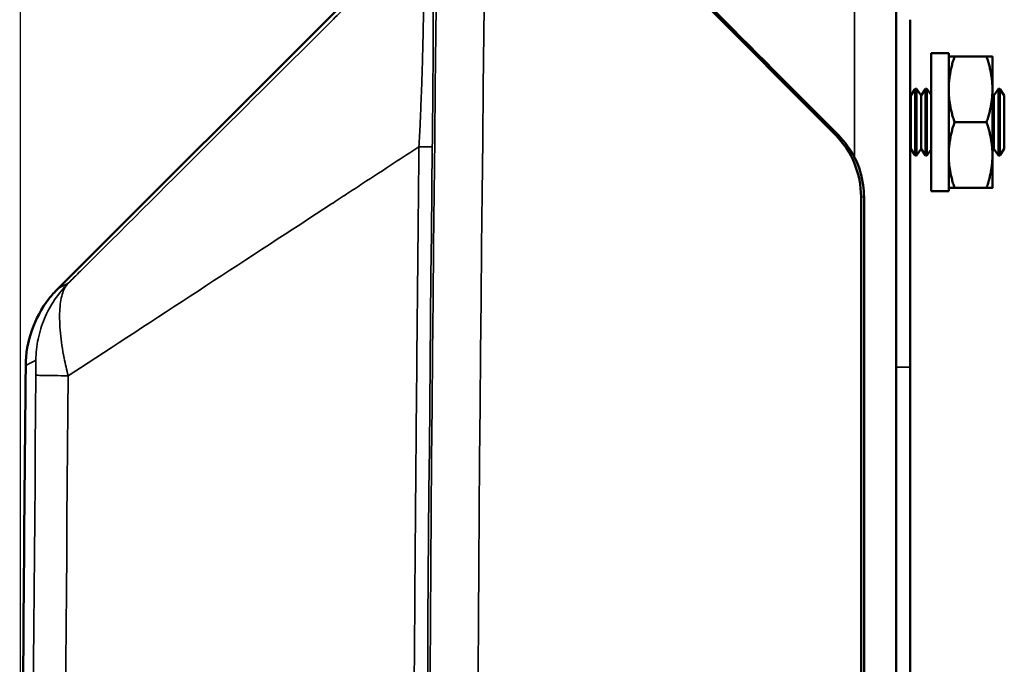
# Model space of a CAD drawing. Header units: inches. Extents: x 0.2 to 50.9, y 0.9 to 32.1.
# Tile 30 of 95: x 21.6 to 24.4, y 25.4 to 27.2. Entities that reach past the tile are written whole.
import ezdxf

# ---------------------------------------------------------------- set-up
doc = ezdxf.new("R2010")
doc.units = ezdxf.units.IN
doc.header["$LTSCALE"] = 1.5
doc.header["$MEASUREMENT"] = 0
for name, color, linetype, lineweight in [('Dimension (ANSI)', 7, 'Continuous', 25), ('Visible (ANSI)', 7, 'Continuous', 50), ('Visible Narrow (ANSI)', 7, 'Continuous', 35)]:
    doc.layers.add(name, color=color, linetype=linetype, lineweight=lineweight)
doc.styles.get("Standard").update_dxf_attribs({"font": 'arial.ttf'})
doc.dimstyles.new('Default (ANSI)', dxfattribs={"dimscale": 1.5, "dimtxt": 0.2, "dimasz": 0.098425, "dimexe": 0.125, "dimexo": 0.0625, "dimgap": 0.031496, "dimtad": 0, "dimtih": 1, "dimtoh": 1, "dimrnd": 1e-08, "dimzin": 0, "dimdsep": 46, "dimtxsty": 'Standard', "dimcen": 0.09, "dimdle": 0.393701, "dimclrd": 256, "dimclre": 256, "dimclrt": 7, "dimadec": 0, "dimazin": 1, "dimtfac": 0.6, "dimtofl": 0, "dimtmove": 0, "dimatfit": 3, "dimfxl": 1, "dimtolj": 1, "dimtzin": 4, "dimlwd": -1, "dimlwe": -1, "dimarcsym": 0})

# ---------------------------------------------------------------- blocks, each defined once
blk = doc.blocks.new('*D48')
at = {"layer": 'Defpoints', "color": 0, "transparency": 16777216}
for p in [(24.083, 29.1116), (24.083, 27.3006), (21.5833, 22.9518)]:
    blk.add_point(p, dxfattribs=at)
at = {"layer": 'Dimension (ANSI)', "transparency": 16777216}
for p, q in [((21.5833, 23.0455), (21.5833, 29.2991)), ((24.083, 27.3943), (24.083, 29.2991)), ((21.7309, 29.1116), (22.3942, 29.1116)), ((23.9353, 29.1116), (23.272, 29.1116))]:
    blk.add_line(p, q, dxfattribs=at)
for points in [[(21.7309, 29.1362), (21.7309, 29.087), (21.5833, 29.1116)], [(23.9353, 29.1362), (23.9353, 29.087), (24.083, 29.1116)]]:
    blk.add_solid(points, dxfattribs=at)
at = {"layer": 'Dimension (ANSI)', "color": 7, "transparency": 16777216, "insert": (22.4414, 29.2648), "char_height": 0.3, "attachment_point": 1}
blk.add_mtext('\\A1;2.50', dxfattribs=at)

msp = doc.modelspace()

# ---------------------------------------------------------------- linework, layer by layer
at = {"layer": 'Visible (ANSI)'}
for p, q in [((23.9101, 26.9154), (23.1737, 27.6546)), ((21.6907, 26.4768), (22.6803, 27.4664)), ((24.083, 27.3006), (24.083, 18.603)), ((24.123, 26.2521), (24.123, 27.2445)), ((24.183, 27.1486), (24.183, 26.7549)), ((24.233, 27.1486), (24.183, 27.1486)), ((24.233, 27.1486), (24.233, 26.7549)), ((24.3412, 27.1393), (24.2497, 27.1393)), ((24.358, 27.0455), (24.358, 27.1393)), ((24.1246, 27.0282), (24.1376, 27.0468)), ((24.1376, 27.0468), (24.1376, 26.8568)), ((24.1413, 27.0468), (24.1376, 27.0468)), ((24.1413, 27.0468), (24.1413, 26.8568)), ((24.1543, 27.0282), (24.1413, 27.0468)), ((24.1543, 27.0282), (24.1673, 27.0468)), ((24.1673, 27.0468), (24.1673, 26.8568)), ((24.1709, 27.0468), (24.1673, 27.0468)), ((24.1709, 27.0468), (24.1709, 26.8568)), ((24.183, 27.0296), (24.1709, 27.0468)), ((24.358, 26.858), (24.358, 27.0455)), ((24.3621, 27.0282), (24.3751, 27.0468)), ((24.3751, 27.0468), (24.3751, 26.8568)), ((24.3788, 27.0468), (24.3751, 27.0468)), ((24.3788, 27.0468), (24.3788, 26.8568)), ((24.3918, 27.0282), (24.3788, 27.0468)), ((24.1246, 27.0282), (24.123, 27.0305)), ((24.1246, 27.0282), (24.1246, 26.8754)), ((24.1543, 27.0282), (24.1543, 26.8754)), ((24.3621, 27.0282), (24.358, 27.0341)), ((24.3621, 27.0282), (24.3621, 26.8754)), ((24.3918, 27.0282), (24.3918, 26.8754)), ((24.3412, 26.9518), (24.2497, 26.9518)), ((24.1246, 26.8754), (24.123, 26.8731)), ((24.1246, 26.8754), (24.1376, 26.8568)), ((24.1543, 26.8754), (24.1413, 26.8568)), ((24.1543, 26.8754), (24.1673, 26.8568)), ((24.183, 26.874), (24.1709, 26.8568)), ((24.3621, 26.8754), (24.358, 26.8695)), ((24.3621, 26.8754), (24.3751, 26.8568)), ((24.3918, 26.8754), (24.3788, 26.8568)), ((24.1413, 26.8568), (24.1376, 26.8568)), ((24.1709, 26.8568), (24.1673, 26.8568)), ((24.358, 26.7643), (24.358, 26.858)), ((24.3788, 26.8568), (24.3751, 26.8568)), ((24.3412, 26.7643), (24.2497, 26.7643)), ((23.983, 19.1714), (23.983, 26.7387)), ((23.9914, 26.7379), (23.9914, 19.1722)), ((24.233, 26.7549), (24.183, 26.7549)), ((24.123, 19.6515), (24.123, 26.2521))]:
    msp.add_line(p, q, dxfattribs=at)
for points in [[(23.1738, 27.6619), (23.422, 27.4128), (23.6702, 27.1637), (23.9185, 26.9145)], [(23.9914, 26.7379), (23.9914, 26.7379), (23.9914, 26.7379), (23.9914, 26.7379)]]:
    msp.add_open_spline(points, degree=3, dxfattribs=at)
for points in [[(24.233, 27.1393), (24.233, 27.1393), (24.2497, 27.1393)], [(24.2497, 27.1393), (24.233, 27.0891), (24.233, 27.0455)], [(24.3412, 27.1393), (24.358, 27.1393), (24.358, 27.1393)], [(24.358, 27.0455), (24.358, 27.0891), (24.3412, 27.1393)], [(24.233, 27.0455), (24.233, 27.002), (24.2497, 26.9518)], [(24.3412, 26.9518), (24.358, 27.002), (24.358, 27.0455)], [(24.2497, 26.9518), (24.233, 26.9016), (24.233, 26.858)], [(24.358, 26.858), (24.358, 26.9016), (24.3412, 26.9518)], [(24.233, 26.858), (24.233, 26.8145), (24.2497, 26.7643)], [(24.3412, 26.7643), (24.358, 26.8145), (24.358, 26.858)], [(24.2497, 26.7643), (24.233, 26.7643), (24.233, 26.7643)], [(24.358, 26.7643), (24.358, 26.7643), (24.3412, 26.7643)]]:
    msp.add_rational_spline(points, [1, 1.0379548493, 1], degree=2, dxfattribs=at)
for points, knots in [([(23.983, 26.7387), (23.983, 26.7715), (23.9765, 26.804), (23.9515, 26.8646), (23.9332, 26.8922), (23.9101, 26.9154)], [0, 0, 0, 0, 0.2498486, 0.2498486, 0.4996973, 0.4996973, 0.4996973, 0.4996973]), ([(23.9185, 26.9145), (23.9373, 26.8956), (23.9533, 26.8734), (23.9772, 26.8252), (23.9854, 26.7986), (23.9906, 26.7605), (23.9914, 26.7492), (23.9914, 26.7379)], [0, 0, 0, 0, 0.2037475, 0.2037475, 0.4103855, 0.4103855, 0.4965244, 0.4965244, 0.4965244, 0.4965244]), ([(21.5984, 26.2569), (21.5987, 26.2909), (21.6047, 26.3252), (21.627, 26.3895), (21.6437, 26.4203), (21.6727, 26.4576), (21.6814, 26.4675), (21.6907, 26.4768)], [0, 0, 0, 0, 0.2585131, 0.2585131, 0.51869, 0.51869, 0.6186868, 0.6186868, 0.6186868, 0.6186868]), ([(21.5892, 20.8758), (21.582, 22.1341), (21.5813, 23.3924), (21.5898, 25.1861), (21.5935, 25.7215), (21.5984, 26.2569)], [0.412124, 0.412124, 0.412124, 0.412124, 10.000144, 10.000144, 14.080248, 14.080248, 14.080248, 14.080248])]:
    msp.add_open_spline(points, degree=3, knots=knots, dxfattribs=at)
at = {"layer": 'Visible Narrow (ANSI)'}
for p, q in [((23.9645, 27.3019), (23.9645, 26.8508)), ((23.9101, 26.9154), (23.9184, 26.9146)), ((23.9913, 26.7379), (23.983, 26.7387)), ((23.9913, 19.1722), (23.9913, 26.7379))]:
    msp.add_line(p, q, dxfattribs=at)
for centre, major_axis, ratio, start_param, end_param in [((272.5305, 22.9518), (0, 301.1611), 0.82941, 1.554656, 1.586937), ((272.6643, 22.9518), (0, -301.1906), 0.829318, 4.696252, 4.728526), ((343.2514, 22.9518), (0.0001, 338.1944), 0.947721, 1.559178, 1.582416), ((24.0437, 26.2521), (0.0793, 0), 0.007821, 0, 1.052547), ((344.2683, 22.9518), (0.0001, 340.0706), 0.94879, 1.561158, 1.580435), ((344.3993, 22.9518), (-0.0001, -340.0832), 0.948869, 4.702756, 4.722023)]:
    msp.add_ellipse(centre, major_axis=major_axis, ratio=ratio, start_param=start_param, end_param=end_param, dxfattribs=at)
for points in [[(23.9184, 26.9146), (23.6701, 27.1637), (23.4219, 27.4128), (23.1737, 27.6619)], [(23.9184, 26.9146), (23.9184, 26.9146), (23.9184, 26.9146), (23.9185, 26.9145)], [(23.9914, 26.7379), (23.9914, 26.7379), (23.9913, 26.7379), (23.9913, 26.7379)], [(21.6907, 26.4768), (21.6907, 26.4768), (21.7004, 26.4819), (21.7198, 26.492)], [(21.6276, 26.2722), (21.6081, 26.262), (21.5984, 26.2569), (21.5984, 26.2569)]]:
    msp.add_open_spline(points, degree=3, dxfattribs=at)
for points, knots in [([(22.7566, 27.5768), (22.7569, 27.577), (22.7572, 27.5764), (22.7574, 27.5751), (22.7576, 27.5744), (22.7577, 27.5736), (22.7578, 27.5725), (22.758, 27.5715), (22.7581, 27.5705), (22.7582, 27.5689), (22.7585, 27.5658), (22.7588, 27.5618), (22.759, 27.5569), (22.7592, 27.5544), (22.7593, 27.5517), (22.7594, 27.5488), (22.7595, 27.5459), (22.7596, 27.5432), (22.7597, 27.5394), (22.7601, 27.5279), (22.7605, 27.5138), (22.7607, 27.4973), (22.7608, 27.4918), (22.7609, 27.4867), (22.761, 27.4799), (22.7614, 27.4529), (22.7616, 27.421), (22.7618, 27.3838), (22.7619, 27.3652), (22.7619, 27.3455), (22.7619, 27.3248), (22.7619, 27.3144), (22.7619, 27.3038), (22.7619, 27.2929), (22.7619, 27.282), (22.7619, 27.2697), (22.7618, 27.2594), (22.7618, 27.2389), (22.7617, 27.2176), (22.7616, 27.1956), (22.7616, 27.1846), (22.7615, 27.1735), (22.7615, 27.1622), (22.7614, 27.1509), (22.7613, 27.1379), (22.7613, 27.1277), (22.7612, 27.1073), (22.761, 27.0865), (22.7609, 27.0653), (22.7608, 27.0546), (22.7607, 27.044), (22.7606, 27.0332), (22.7605, 27.0224), (22.7604, 27.0102), (22.7603, 27.0005), (22.76, 26.9615), (22.7596, 26.9217), (22.7591, 26.8811)], [0.0000002, 0.0000002, 0.0000002, 0.0000002, 0.0625, 0.0625, 0.0625, 0.09375, 0.09375, 0.09375, 0.125, 0.125, 0.125, 0.1875, 0.1875, 0.1875, 0.21875, 0.21875, 0.21875, 0.25, 0.25, 0.25, 0.34375, 0.34375, 0.34375, 0.375, 0.375, 0.375, 0.5, 0.5, 0.5, 0.5625, 0.5625, 0.5625, 0.59375, 0.59375, 0.59375, 0.625, 0.625, 0.625, 0.6875, 0.6875, 0.6875, 0.71875, 0.71875, 0.71875, 0.75, 0.75, 0.75, 0.8125, 0.8125, 0.8125, 0.84375, 0.84375, 0.84375, 0.875, 0.875, 0.875, 1, 1, 1, 1]), ([(21.7198, 26.492), (21.7314, 26.5036), (21.743, 26.5151), (21.7546, 26.5267), (21.9869, 26.7581), (22.2395, 27.0097), (22.4711, 27.2403), (22.4859, 27.255), (22.5007, 27.2697), (22.5155, 27.2844), (22.5303, 27.2992), (22.5452, 27.314), (22.5601, 27.3289), (22.5901, 27.3587), (22.6202, 27.3887), (22.6504, 27.4188), (22.6732, 27.4414), (22.6959, 27.4641), (22.7185, 27.4866)], [-1, -1, -1, -1, -0.9643732, -0.9643732, -0.9643732, -0.2506126, -0.2506126, -0.2506126, -0.2051042, -0.2051042, -0.2051042, -0.1595957, -0.1595957, -0.1595957, -0.0685788, -0.0685788, -0.0685788, -0.0000001, -0.0000001, -0.0000001, -0.0000001]), ([(22.7185, 27.4866), (22.7192, 27.4871), (22.7198, 27.4874), (22.7205, 27.4874), (22.7214, 27.4874), (22.7223, 27.4868), (22.7232, 27.4853), (22.724, 27.4839), (22.7249, 27.4817), (22.7257, 27.4786), (22.7265, 27.4756), (22.7273, 27.4716), (22.728, 27.4665), (22.7288, 27.4614), (22.7295, 27.4553), (22.7301, 27.4479), (22.7307, 27.4403), (22.7313, 27.4313), (22.7319, 27.4207), (22.7324, 27.4102), (22.7328, 27.3981), (22.7332, 27.3845), (22.7334, 27.3736), (22.7336, 27.3618), (22.7338, 27.3492), (22.7339, 27.3365), (22.734, 27.3229), (22.734, 27.3087), (22.734, 27.2896), (22.7338, 27.2693), (22.7336, 27.2484), (22.7333, 27.2275), (22.7329, 27.2061), (22.7325, 27.1846), (22.732, 27.1644), (22.7315, 27.144), (22.731, 27.1239), (22.7304, 27.1037), (22.7297, 27.0836), (22.7291, 27.0639), (22.7284, 27.0441), (22.7276, 27.0246), (22.7268, 27.0054), (22.7261, 26.9863), (22.7252, 26.9674), (22.7244, 26.9489), (22.7233, 26.9261), (22.7222, 26.9037), (22.7211, 26.8818)], [0.0000004, 0.0000004, 0.0000004, 0.0000004, 0.042519, 0.042519, 0.042519, 0.1050387, 0.1050387, 0.1050387, 0.1675583, 0.1675583, 0.1675583, 0.2300779, 0.2300779, 0.2300779, 0.2925975, 0.2925975, 0.2925975, 0.3572167, 0.3572167, 0.3572167, 0.4218359, 0.4218359, 0.4218359, 0.4729695, 0.4729695, 0.4729695, 0.5241032, 0.5241032, 0.5241032, 0.5927566, 0.5927566, 0.5927566, 0.66141, 0.66141, 0.66141, 0.7261056, 0.7261056, 0.7261056, 0.7908011, 0.7908011, 0.7908011, 0.8554967, 0.8554967, 0.8554967, 0.9201923, 0.9201923, 0.9201923, 1, 1, 1, 1]), ([(23.9184, 26.9146), (23.9386, 26.8943), (23.9553, 26.8704), (23.9675, 26.8444), (23.9753, 26.8279), (23.9813, 26.8104), (23.9852, 26.7925), (23.9892, 26.7746), (23.9913, 26.7563), (23.9913, 26.7379)], [0, 0, 0, 0, 0.4392123, 0.4392123, 0.4392123, 0.7196062, 0.7196062, 0.7196062, 1, 1, 1, 1]), ([(22.7211, 26.8818), (22.6976, 26.8665), (22.674, 26.8511), (22.6504, 26.8357), (22.6202, 26.8159), (22.5901, 26.7962), (22.5601, 26.7767), (22.5452, 26.7669), (22.5303, 26.7572), (22.5155, 26.7475), (22.5007, 26.7378), (22.4859, 26.7282), (22.4711, 26.7185), (22.2395, 26.5673), (21.9869, 26.4023), (21.7546, 26.2506), (21.743, 26.243), (21.7315, 26.2355), (21.7199, 26.228)], [-1, -1, -1, -1, -0.928994, -0.928994, -0.928994, -0.8381986, -0.8381986, -0.8381986, -0.7928009, -0.7928009, -0.7928009, -0.7474033, -0.7474033, -0.7474033, -0.0353802, -0.0353802, -0.0353802, 0, 0, 0, 0]), ([(22.7211, 19.0217), (22.7182, 19.2865), (22.7156, 19.5527), (22.7132, 19.8177), (22.704, 20.8643), (22.6994, 21.9101), (22.6995, 22.9549), (22.6995, 23.6103), (22.7013, 24.2657), (22.7049, 24.9211), (22.7066, 25.2311), (22.7087, 25.5412), (22.7112, 25.8512), (22.7114, 25.8689), (22.7115, 25.8866), (22.7117, 25.9042), (22.7129, 26.0554), (22.7143, 26.2123), (22.7159, 26.3732), (22.7174, 26.5389), (22.7192, 26.7091), (22.7211, 26.8818)], [0, 0, 0, 0, 0.1010058, 0.1010058, 0.1010058, 0.5, 0.5, 0.5, 0.75, 0.75, 0.75, 0.8682627, 0.8682627, 0.8682627, 0.875, 0.875, 0.875, 0.9366103, 0.9366103, 0.9366103, 1, 1, 1, 1]), ([(22.7591, 26.8811), (22.7589, 26.8811), (22.7554, 26.8812), (22.7489, 26.8814), (22.7424, 26.8815), (22.7329, 26.8816), (22.7211, 26.8818)], [-1, -1, -1, -1, -0.499998, -0.499998, -0.499998, 0, 0, 0, 0]), ([(21.7198, 26.492), (21.7054, 26.4776), (21.6924, 26.4618), (21.681, 26.4449), (21.6697, 26.428), (21.6599, 26.41), (21.6521, 26.3912), (21.6442, 26.3724), (21.6381, 26.3528), (21.634, 26.3329), (21.6299, 26.3129), (21.6277, 26.2926), (21.6276, 26.2722)], [0, 0, 0, 0, 0.25, 0.25, 0.25, 0.5, 0.5, 0.5, 0.75, 0.75, 0.75, 1, 1, 1, 1]), ([(21.7199, 26.228), (21.7154, 26.2447), (21.7114, 26.2616), (21.7081, 26.2783), (21.7032, 26.3029), (21.6996, 26.327), (21.6975, 26.3497), (21.6965, 26.361), (21.6958, 26.372), (21.6955, 26.3824), (21.6952, 26.3929), (21.6952, 26.4028), (21.6957, 26.4121), (21.6961, 26.4214), (21.6969, 26.4301), (21.6981, 26.438), (21.6993, 26.446), (21.7008, 26.4533), (21.7027, 26.4598), (21.7065, 26.4729), (21.7117, 26.483), (21.7181, 26.4903), (21.7187, 26.4909), (21.7192, 26.4915), (21.7198, 26.492)], [0.0000002, 0.0000002, 0.0000002, 0.0000002, 0.1430094, 0.1430094, 0.1430094, 0.352994, 0.352994, 0.352994, 0.4579863, 0.4579863, 0.4579863, 0.5629785, 0.5629785, 0.5629785, 0.6678747, 0.6678747, 0.6678747, 0.7727709, 0.7727709, 0.7727709, 0.9825634, 0.9825634, 0.9825634, 1, 1, 1, 1]), ([(21.6277, 26.2295), (21.6277, 26.2323), (21.6278, 26.2352), (21.6278, 26.238), (21.6278, 26.2426), (21.6278, 26.2472), (21.6278, 26.2514), (21.6278, 26.2535), (21.6278, 26.2556), (21.6278, 26.2576), (21.6278, 26.2583), (21.6278, 26.2591), (21.6278, 26.2598), (21.6278, 26.2609), (21.6278, 26.2619), (21.6278, 26.2629), (21.6278, 26.2645), (21.6278, 26.2659), (21.6278, 26.2671), (21.6278, 26.2682), (21.6277, 26.2692), (21.6277, 26.27), (21.6277, 26.2714), (21.6276, 26.2721), (21.6276, 26.2722), (21.6276, 26.2722), (21.6276, 26.2722), (21.6276, 26.2722)], [0, 0, 0, 0, 0.133116, 0.133116, 0.133116, 0.347815, 0.347815, 0.347815, 0.457116, 0.457116, 0.457116, 0.5, 0.5, 0.5, 0.564571, 0.564571, 0.564571, 0.674259, 0.674259, 0.674259, 0.783082, 0.783082, 0.783082, 0.984585, 0.984585, 0.984585, 1, 1, 1, 1]), ([(21.6277, 26.2295), (21.628, 26.2294), (21.6302, 26.2293), (21.6343, 26.2292), (21.6385, 26.2291), (21.6446, 26.229), (21.6524, 26.2289), (21.6603, 26.2288), (21.67, 26.2286), (21.6813, 26.2285), (21.6926, 26.2283), (21.7056, 26.2281), (21.7199, 26.228)], [-1, -1, -1, -1, -0.7500001, -0.7500001, -0.7500001, -0.5, -0.5, -0.5, -0.2499999, -0.2499999, -0.2499999, -0.0000002, -0.0000002, -0.0000002, -0.0000002])]:
    msp.add_open_spline(points, degree=3, knots=knots, dxfattribs=at)

# ---------------------------------------------------------------- dimensions: what is measured, and where the dimension line sits
at = {"layer": 'Dimension (ANSI)'}
dim = msp.add_linear_dim(base=(24.083, 29.1116), p1=(21.5833, 22.9518), p2=(24.083, 27.3006), angle=180, dimstyle='Default (ANSI)', override={"dimgap": 0.031496, "dimtih": 0, "dimtoh": 0, "dimdec": 2, "dimtol": 0, "dimlim": 0, "dimtp": 0, "dimtm": 0, "dimtdec": 2, "dimatfit": 1}, dxfattribs=at)
dim.commit()
dim.dimension.update_dxf_attribs({"geometry": '*D48', "text_midpoint": (22.8331, 29.1116), "dimtype": 160})

doc.saveas('drawing.dxf')
